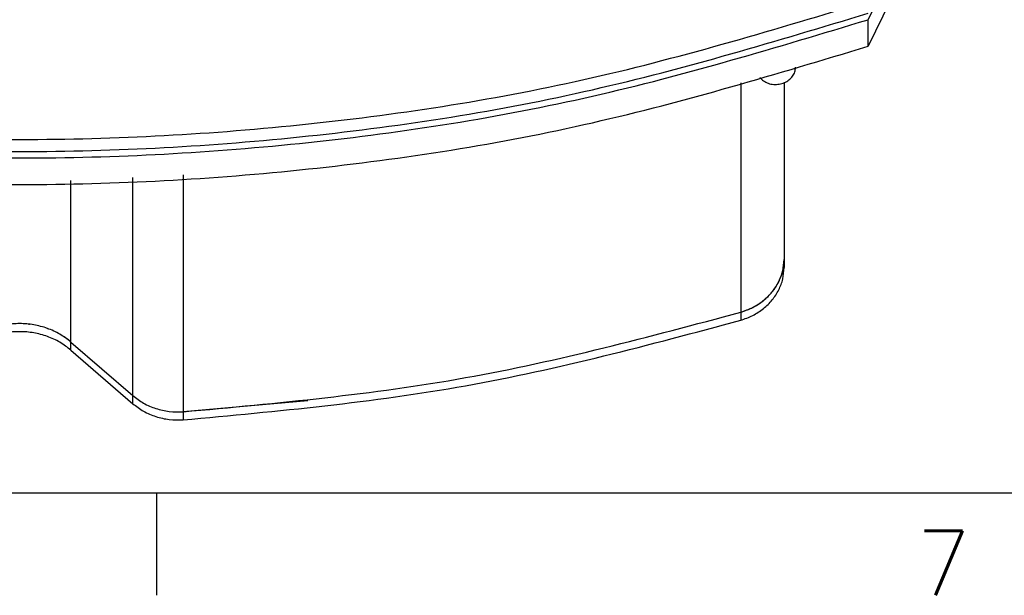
# Model space of a CAD drawing. Header units: inches. Extents: x -129 to 664, y -381 to 179.
# Tile 21 of 109: x -33 to 28, y -381 to -345. Entities that reach past the tile are written whole.
import ezdxf

# ---------------------------------------------------------------- set-up
doc = ezdxf.new("R2010")
doc.units = ezdxf.units.IN
doc.layers.add('1', color=7, linetype='Continuous')
doc.styles.add('CONVERTER_14', font='txt.shx', dxfattribs={"width": 0.97875})

# ---------------------------------------------------------------- blocks, each defined once
blk = doc.blocks.new('insulator_top2_E7018-25457__230', base_point=(-87.509, -353.663))
at = {"color": 7, "linetype": 'Continuous'}
for points, knots in [([(-86.145, -344.002), (-80.473, -345.717), (-69.087, -349.16), (-51.378, -351.925), (-33.439, -352.925), (-15.5, -351.925), (2.208, -349.16), (13.595, -345.717), (19.267, -344.002)], [0, 0, 0, 0, 17.758662, 35.650605, 53.610907, 71.571209, 89.463152, 107.221814, 107.221814, 107.221814, 107.221814]), ([(-86.145, -344.752), (-80.473, -346.467), (-69.087, -349.91), (-51.378, -352.675), (-33.439, -353.675), (-15.5, -352.675), (2.208, -349.91), (13.595, -346.467), (19.267, -344.752)], [0, 0, 0, 0, 17.758662, 35.650605, 53.610907, 71.571208, 89.463152, 107.221814, 107.221814, 107.221814, 107.221814])]:
    blk.add_open_spline(points, degree=3, knots=knots, dxfattribs=at)
blk = doc.blocks.new('screw_M2_5x12_0515-2680_2__291', base_point=(11.151, -349.192))
at = {"color": 7, "linetype": 'Continuous'}
for p, q in [((13.197, -341.9), (13.361, -341.256)), ((13.361, -341.256), (13.361, -341.59)), ((13.361, -341.256), (13.713, -341.841)), ((12.997, -342.317), (12.436, -341.871)), ((12.436, -341.871), (13.197, -341.9)), ((13.361, -341.59), (13.197, -342.234)), ((13.197, -341.9), (13.197, -342.234)), ((13.713, -342.175), (13.361, -341.59)), ((13.713, -341.841), (14.439, -341.643)), ((13.713, -341.841), (13.713, -342.175)), ((14.439, -341.643), (14.03, -342.199)), ((12.588, -342.873), (12.997, -342.317)), ((13.197, -342.234), (12.877, -342.221)), ((12.997, -342.317), (12.997, -342.65)), ((14.133, -342.06), (13.713, -342.175)), ((14.03, -342.199), (14.03, -342.533)), ((14.03, -342.199), (14.592, -342.645)), ((14.151, -342.628), (14.03, -342.533)), ((13.314, -342.675), (12.588, -342.873)), ((12.997, -342.65), (12.895, -342.789)), ((13.666, -343.26), (13.314, -342.675)), ((13.831, -342.616), (13.666, -343.26)), ((14.592, -342.645), (13.831, -342.616)), ((14.76, -348.176), (14.763, -348.1)), ((12.533, -348.743), (12.702, -348.915))]:
    blk.add_line(p, q, dxfattribs=at)
for points, knots in [([(15.876, -342.258), (15.86, -342.079), (15.828, -341.717), (15.576, -341.215), (15.196, -340.788), (14.7, -340.462), (14.127, -340.258), (13.514, -340.189), (12.9, -340.258), (12.327, -340.462), (11.832, -340.788), (11.45, -341.215), (11.207, -341.717), (11.124, -342.258), (11.207, -342.799), (11.45, -343.301), (11.832, -343.729), (12.327, -344.054), (12.9, -344.258), (13.514, -344.327), (14.127, -344.258), (14.7, -344.054), (15.196, -343.729), (15.576, -343.301), (15.828, -342.799), (15.86, -342.437), (15.876, -342.258)], [0, 0, 0, 0, 0.535596, 1.082558, 1.648667, 2.236108, 2.841418, 3.456807, 4.072197, 4.677506, 5.264948, 5.831057, 6.378019, 6.913615, 7.449211, 7.996172, 8.562281, 9.149723, 9.755033, 10.370422, 10.985811, 11.591121, 12.178563, 12.744672, 13.291633, 13.827229, 13.827229, 13.827229, 13.827229]), ([(12.702, -348.915), (12.796, -348.973), (12.986, -349.092), (13.318, -349.173), (13.661, -349.18), (13.994, -349.105), (14.293, -348.956), (14.533, -348.74), (14.704, -348.475), (14.742, -348.275), (14.76, -348.176)], [0, 0, 0, 0, 0.329847, 0.668747, 1.011256, 1.351042, 1.68244, 2.001945, 2.309371, 2.60827, 2.60827, 2.60827, 2.60827])]:
    blk.add_open_spline(points, degree=3, knots=knots, dxfattribs=at)
blk = doc.blocks.new('screw_set_M2_5x12__293', base_point=(-82.754, -349.192))
blk.add_blockref('screw_M2_5x12_0515-2680_2__291', (11.151, -349.192))
blk = doc.blocks.new('insulator_top1_E7018-25456__294', base_point=(-87.509, -354.063))
at = {"color": 7, "linetype": 'Continuous'}
for points, knots in [([(-86.145, -344.752), (-80.473, -346.467), (-69.087, -349.91), (-51.378, -352.675), (-33.439, -353.675), (-15.5, -352.675), (2.208, -349.91), (13.595, -346.467), (19.267, -344.752)], [0, 0, 0, 0, 17.758662, 35.650605, 53.610907, 71.571208, 89.463152, 107.221814, 107.221814, 107.221814, 107.221814]), ([(-86.145, -345.152), (-80.473, -346.867), (-69.087, -350.31), (-51.378, -353.075), (-33.439, -354.075), (-15.5, -353.075), (2.208, -350.31), (13.595, -346.867), (19.267, -345.152)], [0, 0, 0, 0, 17.758662, 35.650605, 53.610907, 71.571209, 89.463152, 107.221814, 107.221814, 107.221814, 107.221814])]:
    blk.add_open_spline(points, degree=3, knots=knots, dxfattribs=at)
blk = doc.blocks.new('insulator_bot_E7018-25455__295', base_point=(-80.929, -370.048))
at = {"color": 7, "linetype": 'Continuous'}
for p, q in [((14.051, -360.05), (14.051, -360.55)), ((14.013, -360.514), (14.008, -360.561)), ((14.042, -360.28), (14.02, -360.457)), ((-32.881, -364.067), (-32.825, -364.074)), ((-31.742, -364.325), (-31.701, -364.339)), ((-30.705, -364.837), (-30.695, -364.843)), ((-30.695, -364.843), (-30.688, -364.847)), ((-30.257, -365.175), (-26.412, -368.506)), ((-30.257, -365.675), (-26.412, -369.006)), ((-15.531, -368.82), (-23.287, -369.511))]:
    blk.add_line(p, q, dxfattribs=at)
at = {"color": 1, "linetype": 'Continuous'}
for p, q in [((11.357, -363.325), (11.357, -363.825)), ((-30.257, -365.675), (-30.257, -365.175)), ((-26.412, -369.006), (-26.412, -368.506)), ((-23.287, -369.511), (-23.287, -370.011))]:
    blk.add_line(p, q, dxfattribs=at)
at = {"color": 7, "linetype": 'Continuous'}
for points, knots in [([(14.042, -360.28), (14.045, -360.242), (14.05, -360.165), (14.051, -360.089), (14.051, -360.05)], [0, 0, 0, 0, 0.1148763, 0.2297106, 0.2297106, 0.2297106, 0.2297106]), ([(11.357, -363.825), (11.611, -363.734), (12.112, -363.555), (12.774, -363.12), (13.326, -362.584), (13.735, -361.958), (14.001, -361.27), (14.035, -360.789), (14.051, -360.55)], [0, 0, 0, 0, 0.805436, 1.59162, 2.355436, 3.09742, 3.821977, 4.53684, 4.53684, 4.53684, 4.53684]), ([(11.357, -363.325), (11.581, -363.246), (12.025, -363.091), (12.623, -362.727), (13.14, -362.282), (13.553, -361.761), (13.861, -361.184), (13.959, -360.767), (14.008, -360.561)], [0, 0, 0, 0, 0.710377, 1.406254, 2.085092, 2.74647, 3.392306, 4.026754, 4.026754, 4.026754, 4.026754]), ([(-23.287, -370.011), (-17.407, -369.468), (-5.683, -368.386), (5.689, -365.342), (11.357, -363.825)], [0, 0, 0, 0, 17.681341, 35.249079, 35.249079, 35.249079, 35.249079]), ([(-30.257, -365.675), (-30.479, -365.505), (-30.927, -365.159), (-31.715, -364.806), (-32.559, -364.583), (-33.439, -364.509), (-34.319, -364.583), (-35.163, -364.806), (-35.951, -365.159), (-36.4, -365.505), (-36.621, -365.675)], [0, 0, 0, 0, 0.8366, 1.6939, 2.566713, 3.447808, 4.328902, 5.201715, 6.059016, 6.895616, 6.895616, 6.895616, 6.895616]), ([(-30.257, -365.175), (-30.326, -365.118), (-30.464, -365.002), (-30.613, -364.899), (-30.688, -364.847)], [0, 0, 0, 0, 0.2695191, 0.5414386, 0.5414386, 0.5414386, 0.5414386]), ([(-26.412, -368.506), (-26.195, -368.671), (-25.756, -369.006), (-24.978, -369.327), (-24.146, -369.52), (-23.574, -369.514), (-23.287, -369.511)], [0, 0, 0, 0, 0.814531, 1.650662, 2.501968, 3.359653, 3.359653, 3.359653, 3.359653]), ([(-26.412, -369.006), (-26.195, -369.171), (-25.756, -369.506), (-24.978, -369.827), (-24.146, -370.02), (-23.574, -370.014), (-23.287, -370.011)], [0, 0, 0, 0, 0.814531, 1.650663, 2.501969, 3.359654, 3.359654, 3.359654, 3.359654])]:
    blk.add_open_spline(points, degree=3, knots=knots, dxfattribs=at)
blk = doc.blocks.new('segment_160pin__296', base_point=(-87.509, -369.548))
at = {"color": 7, "linetype": 'Continuous'}
for p, q in [((19.267, -345.152), (20.631, -342.347)), ((20.631, -343.997), (19.267, -346.802)), ((19.267, -346.802), (19.267, -345.152)), ((14.051, -349.056), (14.051, -360.05)), ((-30.257, -365.175), (-26.412, -368.506))]:
    blk.add_line(p, q, dxfattribs=at)
at = {"color": 1, "linetype": 'Continuous'}
for p, q in [((11.357, -349.082), (11.357, -363.325)), ((-30.257, -365.175), (-30.257, -355.151)), ((-26.412, -368.506), (-26.412, -354.947)), ((-23.287, -354.782), (-23.287, -369.511))]:
    blk.add_line(p, q, dxfattribs=at)
at = {"color": 7, "linetype": 'Continuous'}
for points, knots in [([(-86.145, -345.152), (-80.473, -346.867), (-69.087, -350.31), (-51.378, -353.075), (-33.439, -354.075), (-15.5, -353.075), (2.208, -350.31), (13.595, -346.867), (19.267, -345.152)], [0, 0, 0, 0, 17.758661, 35.650605, 53.610906, 71.571208, 89.463151, 107.221813, 107.221813, 107.221813, 107.221813]), ([(-86.145, -346.802), (-80.473, -348.517), (-69.087, -351.96), (-51.378, -354.725), (-33.439, -355.725), (-15.5, -354.725), (2.208, -351.96), (13.595, -348.517), (19.267, -346.802)], [0, 0, 0, 0, 17.758662, 35.650605, 53.610907, 71.571209, 89.463152, 107.221814, 107.221814, 107.221814, 107.221814]), ([(11.357, -363.325), (11.611, -363.234), (12.112, -363.055), (12.774, -362.62), (13.326, -362.084), (13.735, -361.458), (14.001, -360.77), (14.035, -360.289), (14.051, -360.05)], [0, 0, 0, 0, 0.805436, 1.591619, 2.355436, 3.09742, 3.821976, 4.53684, 4.53684, 4.53684, 4.53684]), ([(-23.287, -369.511), (-17.407, -368.968), (-5.683, -367.886), (5.689, -364.842), (11.357, -363.325)], [0, 0, 0, 0, 17.681341, 35.249079, 35.249079, 35.249079, 35.249079]), ([(-30.257, -365.175), (-30.479, -365.005), (-30.927, -364.659), (-31.715, -364.306), (-32.559, -364.083), (-33.439, -364.009), (-34.319, -364.083), (-35.163, -364.306), (-35.951, -364.659), (-36.4, -365.005), (-36.621, -365.175)], [0, 0, 0, 0, 0.8366, 1.693901, 2.566714, 3.447809, 4.328903, 5.201717, 6.059018, 6.895618, 6.895618, 6.895618, 6.895618]), ([(-26.412, -368.506), (-26.195, -368.671), (-25.756, -369.006), (-24.978, -369.327), (-24.146, -369.52), (-23.574, -369.514), (-23.287, -369.511)], [0, 0, 0, 0, 0.814531, 1.650662, 2.501969, 3.359653, 3.359653, 3.359653, 3.359653])]:
    blk.add_open_spline(points, degree=3, knots=knots, dxfattribs=at)
blk = doc.blocks.new('segment_160pin_E7018-22555__297', base_point=(-87.509, -369.548))
blk.add_blockref('segment_160pin__296', (-87.509, -369.548))
blk = doc.blocks.new('segment_160pin_assy_E7018-62555_1__298', base_point=(-87.509, -370.048))
for name, p in [('insulator_top2_E7018-25457__230', (-87.509, -353.663)), ('screw_set_M2_5x12__293', (-82.754, -349.192)), ('insulator_top1_E7018-25456__294', (-87.509, -354.063)), ('segment_160pin_E7018-22555__297', (-87.509, -369.548)), ('insulator_bot_E7018-25455__295', (-80.929, -370.048))]:
    blk.add_blockref(name, p)
blk = doc.blocks.new('hcdps_segment__299', base_point=(-87.509, -370.048))
blk.add_blockref('segment_160pin_assy_E7018-62555_1__298', (-87.509, -370.048))
blk = doc.blocks.new('gen1__300', base_point=(-27.051, -340.34))
blk.add_blockref('hcdps_segment__299', (-87.509, -370.048))
blk = doc.blocks.new('1__302', base_point=(-265.051, -517.34))
blk.add_blockref('gen1__300', (-27.051, -340.34))
blk = doc.blocks.new('hcdps_segment__303', base_point=(-265.051, -519.34))
at = {"layer": '1'}
blk.add_blockref('1__302', (-265.051, -517.34), dxfattribs=at)
blk = doc.blocks.new('HPA1_A', base_point=(-122.38, -374.56))
at = {"layer": '1', "color": 7, "linetype": 'Continuous'}
blk.add_line((657.18, -374.56), (-122.38, -374.56), dxfattribs=at)
at = {"layer": '1', "color": 1, "linetype": 'Continuous'}
blk.add_line((-24.935, -374.56), (-24.935, -380.91), dxfattribs=at)
at = {"layer": '1', "color": 7, "insert": (23.952, -380.91), "char_height": 4, "attachment_point": 8, "line_spacing_factor": 1.12545, "style": 'CONVERTER_14'}
blk.add_mtext('7', dxfattribs=at)

msp = doc.modelspace()

# ---------------------------------------------------------------- block references
msp.add_blockref('hcdps_segment__303', (-265.051, -519.34))
at = {"layer": '1'}
msp.add_blockref('HPA1_A', (-122.38, -374.56), dxfattribs=at)

doc.saveas('drawing.dxf')
